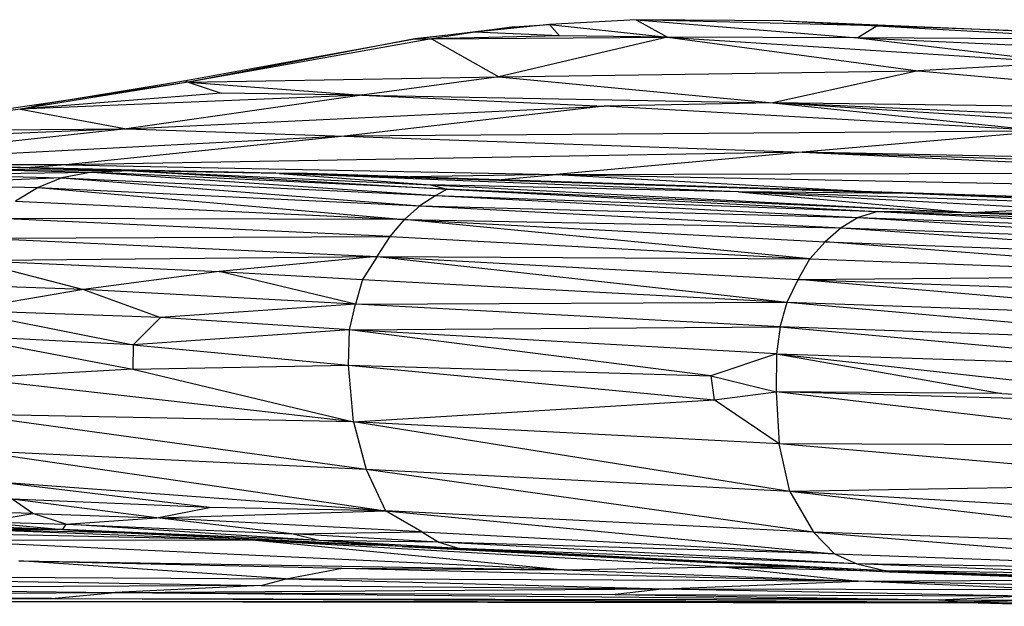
# Paper-space layout '_Derecha' of a CAD drawing. Header units: millimetres. Extents: x -677 to -71, y -2 to 78.
# Tile 2 of 13: x -628 to -595, y 2 to 22. Entities that reach past the tile are written whole.
import ezdxf

# ---------------------------------------------------------------- set-up
doc = ezdxf.new("R2010")
doc.units = ezdxf.units.MM

psp = doc.layouts.new('_Derecha')

# ---------------------------------------------------------------- linework, layer by layer
at = {"color": 7, "linetype": 'Continuous', "lineweight": 25}
for p, q in [((-607.087, 21.909), (-609.985, 21.744)), ((-607.087, 21.909), (-599.661, 21.301)), ((-607.087, 21.909), (-606.038, 21.322)), ((-599.021, 21.701), (-607.087, 21.909)), ((-602.158, 21.875), (-607.087, 21.909)), ((-602.158, 21.875), (-599.021, 21.701)), ((-602.158, 21.875), (-592.707, 21.476)), ((-614.499, 21.27), (-611.175, 21.675)), ((-612.485, 21.497), (-614.499, 21.27)), ((-612.485, 21.497), (-613.932, 21.272)), ((-609.985, 21.744), (-612.485, 21.497)), ((-611.175, 21.675), (-612.485, 21.497)), ((-609.651, 21.364), (-612.485, 21.497)), ((-611.175, 21.675), (-609.985, 21.744)), ((-609.985, 21.744), (-606.038, 21.322)), ((-609.985, 21.744), (-609.651, 21.364)), ((-599.021, 21.701), (-599.661, 21.301)), ((-599.021, 21.701), (-590.86, 21.256)), ((-592.707, 21.476), (-599.021, 21.701)), ((-622.226, 19.86), (-614.499, 21.27)), ((-613.932, 21.272), (-622.085, 19.822)), ((-614.499, 21.27), (-622.085, 19.822)), ((-614.499, 21.27), (-613.932, 21.272)), ((-609.651, 21.364), (-613.932, 21.272)), ((-613.932, 21.272), (-606.038, 21.322)), ((-613.932, 21.272), (-611.687, 19.998)), ((-606.038, 21.322), (-611.687, 19.998)), ((-606.038, 21.322), (-609.651, 21.364)), ((-606.038, 21.322), (-597.65, 20.193)), ((-606.038, 21.322), (-592.614, 20.471)), ((-599.661, 21.301), (-606.038, 21.322)), ((-599.661, 21.301), (-592.614, 20.471)), ((-599.661, 21.301), (-582.727, 20.536)), ((-590.86, 21.256), (-599.661, 21.301)), ((-592.614, 20.471), (-597.65, 20.193)), ((-611.687, 19.998), (-597.65, 20.193)), ((-597.65, 20.193), (-602.509, 19.127)), ((-597.65, 20.193), (-582.521, 18.874)), ((-622.085, 19.822), (-627.691, 18.918)), ((-626.782, 19.12), (-622.226, 19.86)), ((-622.085, 19.822), (-626.782, 19.12)), ((-622.085, 19.822), (-622.226, 19.86)), ((-622.085, 19.822), (-611.687, 19.998)), ((-622.085, 19.822), (-620.974, 19.449)), ((-622.085, 19.822), (-616.264, 19.386)), ((-611.687, 19.998), (-616.264, 19.386)), ((-611.687, 19.998), (-602.509, 19.127)), ((-620.974, 19.449), (-627.691, 18.918)), ((-616.264, 19.386), (-620.974, 19.449)), ((-626.782, 19.12), (-631.925, 18.378)), ((-616.264, 19.386), (-627.691, 18.918)), ((-627.691, 18.918), (-626.782, 19.12)), ((-616.264, 19.386), (-624.147, 18.255)), ((-616.264, 19.386), (-608.153, 19.015)), ((-616.264, 19.386), (-602.509, 19.127)), ((-602.509, 19.127), (-608.153, 19.015)), ((-576.32, 17.43), (-602.509, 19.127)), ((-563.601, 17.395), (-602.509, 19.127)), ((-602.509, 19.127), (-593.334, 18.182)), ((-582.521, 18.874), (-602.509, 19.127)), ((-627.691, 18.918), (-633.253, 18.191)), ((-627.691, 18.918), (-631.925, 18.378)), ((-627.691, 18.918), (-624.147, 18.255)), ((-624.147, 18.255), (-608.153, 19.015)), ((-608.153, 19.015), (-616.851, 18.009)), ((-593.334, 18.182), (-608.153, 19.015)), ((-624.147, 18.255), (-637.137, 17.726)), ((-624.147, 18.255), (-635.178, 17.062)), ((-633.253, 18.191), (-624.147, 18.255)), ((-624.147, 18.255), (-616.851, 18.009)), ((-593.334, 18.182), (-616.851, 18.009)), ((-593.334, 18.182), (-601.527, 17.477)), ((-616.851, 18.009), (-635.178, 17.062)), ((-616.851, 18.009), (-626.178, 17.051)), ((-616.851, 18.009), (-601.527, 17.477)), ((-601.527, 17.477), (-626.178, 17.051)), ((-601.527, 17.477), (-609.768, 16.728)), ((-601.527, 17.477), (-586.864, 16.793)), ((-601.527, 17.477), (-571.04, 16.519)), ((-573.633, 16.91), (-601.527, 17.477)), ((-626.178, 17.051), (-635.178, 17.062)), ((-630.771, 16.727), (-625.311, 16.81)), ((-629.844, 16.922), (-625.311, 16.81)), ((-629.844, 16.922), (-623.973, 16.848)), ((-628.175, 16.971), (-623.973, 16.848)), ((-619.024, 16.764), (-628.175, 16.971)), ((-628.175, 16.971), (-618.091, 16.763)), ((-626.178, 17.051), (-627.495, 16.957)), ((-625.311, 16.81), (-626.312, 16.621)), ((-626.178, 17.051), (-609.768, 16.728)), ((-623.973, 16.848), (-625.311, 16.81)), ((-625.311, 16.81), (-613.795, 16.025)), ((-613.412, 16.243), (-625.311, 16.81)), ((-623.973, 16.848), (-613.412, 16.243)), ((-623.973, 16.848), (-613.971, 16.383)), ((-619.024, 16.764), (-623.973, 16.848)), ((-626.312, 16.621), (-631.738, 16.4)), ((-630.771, 16.727), (-626.312, 16.621)), ((-626.312, 16.621), (-627.108, 16.292)), ((-626.312, 16.621), (-614.324, 15.682)), ((-626.312, 16.621), (-613.795, 16.025)), ((-619.024, 16.764), (-613.971, 16.383)), ((-603.662, 16.15), (-619.024, 16.764)), ((-598.035, 16.096), (-619.024, 16.764)), ((-612.708, 16.586), (-619.024, 16.764)), ((-618.091, 16.763), (-619.024, 16.764)), ((-612.708, 16.586), (-618.091, 16.763)), ((-609.768, 16.728), (-614.645, 16.649)), ((-582.501, 15.608), (-612.708, 16.586)), ((-598.035, 16.096), (-612.708, 16.586)), ((-611.729, 16.554), (-609.768, 16.728)), ((-609.768, 16.728), (-586.864, 16.793)), ((-609.768, 16.728), (-588.59, 16.316)), ((-609.768, 16.728), (-598.928, 16.14)), ((-631.738, 16.4), (-627.108, 16.292)), ((-627.108, 16.292), (-627.865, 15.84)), ((-627.108, 16.292), (-614.845, 15.22)), ((-627.108, 16.292), (-614.324, 15.682)), ((-613.971, 16.383), (-595.866, 15.453)), ((-603.662, 16.15), (-613.971, 16.383)), ((-613.971, 16.383), (-613.412, 16.243)), ((-613.412, 16.243), (-613.795, 16.025)), ((-595.866, 15.453), (-613.412, 16.243)), ((-613.412, 16.243), (-598.995, 15.493)), ((-627.865, 15.84), (-614.845, 15.22)), ((-613.795, 16.025), (-614.324, 15.682)), ((-613.795, 16.025), (-599.659, 15.286)), ((-613.795, 16.025), (-598.995, 15.493)), ((-603.662, 16.15), (-595.866, 15.453)), ((-593.119, 15.578), (-603.662, 16.15)), ((-581.252, 15.39), (-603.662, 16.15)), ((-598.035, 16.096), (-603.662, 16.15)), ((-576.878, 15.415), (-598.035, 16.096)), ((-581.252, 15.39), (-598.035, 16.096)), ((-578.356, 15.478), (-598.035, 16.096)), ((-614.324, 15.682), (-614.845, 15.22)), ((-614.324, 15.682), (-600.225, 14.944)), ((-614.324, 15.682), (-599.659, 15.286)), ((-598.995, 15.493), (-599.659, 15.286)), ((-598.995, 15.493), (-584.289, 14.74)), ((-598.995, 15.493), (-583.646, 14.948)), ((-595.866, 15.453), (-598.995, 15.493)), ((-593.119, 15.578), (-595.866, 15.453)), ((-615.325, 14.653), (-628.398, 15.263)), ((-614.845, 15.22), (-628.398, 15.263)), ((-615.325, 14.653), (-614.845, 15.22)), ((-601.267, 13.903), (-614.845, 15.22)), ((-614.845, 15.22), (-600.759, 14.477)), ((-614.845, 15.22), (-600.225, 14.944)), ((-599.659, 15.286), (-600.225, 14.944)), ((-599.659, 15.286), (-584.817, 14.396)), ((-599.659, 15.286), (-584.289, 14.74)), ((-595.866, 15.453), (-583.646, 14.948)), ((-595.866, 15.453), (-583.287, 15.032)), ((-582.07, 15.254), (-595.866, 15.453)), ((-600.225, 14.944), (-600.759, 14.477)), ((-600.225, 14.944), (-585.342, 13.928)), ((-600.225, 14.944), (-584.817, 14.396)), ((-628.905, 14.599), (-615.325, 14.653)), ((-628.905, 14.599), (-615.758, 13.984)), ((-615.758, 13.984), (-615.325, 14.653)), ((-615.325, 14.653), (-601.267, 13.903)), ((-601.267, 13.903), (-600.759, 14.477)), ((-585.823, 13.348), (-600.759, 14.477)), ((-600.759, 14.477), (-585.342, 13.928)), ((-629.299, 13.851), (-615.758, 13.984)), ((-629.299, 13.851), (-621.048, 13.482)), ((-629.299, 13.851), (-625.59, 12.879)), ((-615.758, 13.984), (-621.048, 13.482)), ((-615.758, 13.984), (-616.244, 13.212)), ((-615.758, 13.984), (-602.026, 12.456)), ((-615.758, 13.984), (-601.663, 13.217)), ((-615.758, 13.984), (-601.267, 13.903)), ((-601.663, 13.217), (-601.267, 13.903)), ((-601.267, 13.903), (-585.823, 13.348)), ((-621.048, 13.482), (-625.59, 12.879)), ((-616.482, 12.389), (-621.048, 13.482)), ((-621.048, 13.482), (-616.244, 13.212)), ((-616.244, 13.212), (-616.482, 12.389)), ((-616.244, 13.212), (-602.026, 12.456)), ((-602.026, 12.456), (-601.663, 13.217)), ((-601.663, 13.217), (-585.823, 13.348)), ((-586.487, 11.912), (-601.663, 13.217)), ((-601.663, 13.217), (-586.172, 12.672)), ((-625.59, 12.879), (-629.718, 12.178)), ((-625.59, 12.879), (-629.523, 13.021)), ((-616.482, 12.389), (-625.59, 12.879)), ((-625.59, 12.879), (-623.008, 11.947)), ((-616.482, 12.389), (-623.008, 11.947)), ((-616.685, 11.534), (-616.482, 12.389)), ((-616.482, 12.389), (-602.026, 12.456)), ((-602.269, 11.633), (-616.482, 12.389)), ((-602.269, 11.633), (-602.026, 12.456)), ((-602.026, 12.456), (-586.761, 11.098)), ((-602.026, 12.456), (-586.487, 11.912)), ((-623.008, 11.947), (-629.718, 12.178)), ((-629.718, 12.178), (-623.928, 11.033)), ((-623.008, 11.947), (-623.928, 11.033)), ((-616.685, 11.534), (-623.008, 11.947)), ((-616.685, 11.534), (-602.269, 11.633)), ((-602.269, 11.633), (-602.388, 10.734)), ((-602.269, 11.633), (-586.91, 10.236)), ((-586.761, 11.098), (-602.269, 11.633)), ((-629.818, 11.331), (-623.933, 10.221)), ((-623.928, 11.033), (-629.818, 11.331)), ((-616.685, 11.534), (-623.928, 11.033)), ((-616.711, 10.351), (-616.685, 11.534)), ((-604.589, 9.999), (-616.685, 11.534)), ((-602.388, 10.734), (-616.685, 11.534)), ((-623.928, 11.033), (-623.933, 10.221)), ((-623.928, 11.033), (-616.711, 10.351)), ((-602.388, 10.734), (-604.589, 9.999)), ((-602.388, 10.734), (-602.402, 9.457)), ((-602.388, 10.734), (-586.91, 10.236)), ((-602.388, 10.734), (-587.127, 9.033)), ((-602.388, 10.734), (-594.85, 9.398)), ((-623.933, 10.221), (-629.426, 9.908)), ((-623.933, 10.221), (-616.711, 10.351)), ((-623.933, 10.221), (-616.545, 8.452)), ((-616.545, 8.452), (-616.711, 10.351)), ((-616.711, 10.351), (-604.47, 9.186)), ((-616.711, 10.351), (-604.589, 9.999)), ((-616.545, 8.452), (-629.426, 9.908)), ((-604.589, 9.999), (-602.402, 9.457)), ((-604.589, 9.999), (-604.47, 9.186)), ((-604.47, 9.186), (-602.402, 9.457)), ((-586.902, 7.657), (-602.402, 9.457)), ((-587.127, 9.033), (-602.402, 9.457)), ((-602.402, 9.457), (-602.301, 7.716)), ((-594.85, 9.398), (-602.402, 9.457)), ((-594.85, 9.398), (-587.127, 9.033)), ((-616.545, 8.452), (-604.47, 9.186)), ((-602.301, 7.716), (-604.47, 9.186)), ((-616.545, 8.452), (-629.604, 8.709)), ((-616.128, 6.863), (-629.604, 8.709)), ((-601.941, 6.127), (-616.545, 8.452)), ((-602.301, 7.716), (-616.545, 8.452)), ((-616.545, 8.452), (-616.128, 6.863)), ((-586.902, 7.657), (-602.301, 7.716)), ((-586.673, 6.369), (-602.301, 7.716)), ((-601.941, 6.127), (-602.301, 7.716)), ((-616.128, 6.863), (-629.226, 7.487)), ((-629.226, 7.487), (-615.472, 5.48)), ((-601.148, 4.768), (-616.128, 6.863)), ((-601.941, 6.127), (-616.128, 6.863)), ((-616.128, 6.863), (-615.472, 5.48)), ((-615.472, 5.48), (-628.468, 6.441)), ((-621.367, 5.593), (-628.468, 6.441)), ((-586.673, 6.369), (-601.941, 6.127)), ((-586.21, 5.215), (-601.941, 6.127)), ((-585.615, 4.226), (-601.941, 6.127)), ((-601.941, 6.127), (-601.148, 4.768)), ((-621.367, 5.593), (-627.972, 5.864)), ((-623.127, 5.242), (-627.972, 5.864)), ((-627.277, 5.387), (-627.972, 5.864)), ((-627.277, 5.387), (-630.747, 5.482)), ((-628.994, 5.108), (-627.277, 5.387)), ((-627.277, 5.387), (-623.127, 5.242)), ((-626.183, 5.031), (-627.277, 5.387)), ((-623.127, 5.242), (-621.367, 5.593)), ((-623.127, 5.242), (-615.472, 5.48)), ((-615.472, 5.48), (-621.367, 5.593)), ((-601.148, 4.768), (-615.472, 5.48)), ((-615.472, 5.48), (-600.444, 4.044)), ((-614.261, 4.775), (-615.472, 5.48)), ((-633.748, 5.175), (-626.293, 4.848)), ((-626.293, 4.848), (-633.454, 4.954)), ((-628.994, 5.108), (-626.293, 4.848)), ((-628.994, 5.108), (-626.183, 5.031)), ((-626.183, 5.031), (-626.293, 4.848)), ((-626.183, 5.031), (-623.127, 5.242)), ((-626.183, 5.031), (-618.609, 4.705)), ((-617.706, 4.48), (-626.183, 5.031)), ((-614.261, 4.775), (-623.127, 5.242)), ((-618.609, 4.705), (-623.127, 5.242)), ((-619.827, 4.493), (-630.503, 4.729)), ((-626.293, 4.848), (-628.446, 4.836)), ((-624.462, 4.736), (-628.446, 4.836)), ((-628.446, 4.836), (-619.827, 4.493)), ((-614.917, 4.289), (-626.293, 4.848)), ((-617.706, 4.48), (-626.293, 4.848)), ((-626.293, 4.848), (-624.462, 4.736)), ((-614.917, 4.289), (-624.462, 4.736)), ((-618.609, 4.705), (-614.261, 4.775)), ((-613.689, 4.429), (-618.609, 4.705)), ((-617.706, 4.48), (-618.609, 4.705)), ((-614.261, 4.775), (-600.444, 4.044)), ((-614.261, 4.775), (-613.689, 4.429)), ((-601.148, 4.768), (-585.398, 3.48)), ((-585.615, 4.226), (-601.148, 4.768)), ((-601.148, 4.768), (-600.444, 4.044)), ((-619.827, 4.493), (-630.713, 4.483)), ((-609.491, 3.508), (-630.713, 4.483)), ((-619.827, 4.493), (-604.18, 3.603)), ((-619.827, 4.493), (-609.491, 3.508)), ((-619.827, 4.493), (-619.099, 4.485)), ((-619.827, 4.493), (-618.169, 4.441)), ((-619.827, 4.493), (-615.845, 4.333)), ((-613.689, 4.429), (-617.706, 4.48)), ((-613.004, 4.217), (-617.706, 4.48)), ((-614.917, 4.289), (-617.706, 4.48)), ((-598.715, 3.475), (-614.917, 4.289)), ((-613.004, 4.217), (-614.917, 4.289)), ((-614.917, 4.289), (-598.624, 3.44)), ((-600.444, 4.044), (-613.689, 4.429)), ((-599.701, 3.702), (-613.689, 4.429)), ((-613.689, 4.429), (-613.004, 4.217)), ((-599.701, 3.702), (-613.004, 4.217)), ((-598.715, 3.475), (-613.004, 4.217)), ((-600.444, 4.044), (-585.398, 3.48)), ((-600.444, 4.044), (-599.701, 3.702)), ((-627.754, 3.803), (-609.491, 3.508)), ((-627.754, 3.803), (-616.923, 3.555)), ((-618.797, 3.207), (-627.754, 3.803)), ((-590.323, 3.343), (-599.701, 3.702)), ((-585.398, 3.48), (-599.701, 3.702)), ((-599.701, 3.702), (-598.715, 3.475)), ((-641.395, 3.339), (-618.797, 3.207)), ((-641.395, 3.339), (-619.642, 2.978)), ((-618.797, 3.207), (-616.923, 3.555)), ((-616.923, 3.555), (-609.491, 3.508)), ((-616.923, 3.555), (-599.654, 3.129)), ((-609.491, 3.508), (-604.18, 3.603)), ((-609.491, 3.508), (-599.654, 3.129)), ((-604.18, 3.603), (-601.802, 3.606)), ((-604.18, 3.603), (-599.654, 3.129)), ((-604.18, 3.603), (-599.182, 3.469)), ((-598.715, 3.475), (-584.101, 2.911)), ((-583.277, 2.943), (-598.715, 3.475)), ((-590.323, 3.343), (-598.715, 3.475)), ((-598.715, 3.475), (-598.624, 3.44)), ((-598.624, 3.44), (-584.101, 2.911)), ((-619.642, 2.978), (-637.86, 2.883)), ((-619.642, 2.978), (-624.53, 2.744)), ((-619.642, 2.978), (-618.797, 3.207)), ((-619.642, 2.978), (-606.124, 2.872)), ((-599.654, 3.129), (-618.797, 3.207)), ((-618.797, 3.207), (-606.124, 2.872)), ((-606.124, 2.872), (-599.654, 3.129)), ((-599.654, 3.129), (-591.145, 3.167)), ((-590.263, 2.924), (-599.654, 3.129)), ((-593.339, 2.845), (-599.654, 3.129)), ((-648.422, 2.616), (-624.53, 2.744)), ((-637.86, 2.883), (-624.53, 2.744)), ((-626.654, 2.543), (-624.53, 2.744)), ((-624.53, 2.744), (-606.124, 2.872)), ((-624.53, 2.744), (-607.786, 2.673)), ((-624.53, 2.744), (-596.96, 2.503)), ((-606.124, 2.872), (-607.786, 2.673)), ((-607.786, 2.673), (-594.086, 2.63)), ((-607.786, 2.673), (-596.96, 2.503)), ((-606.124, 2.872), (-593.339, 2.845)), ((-606.124, 2.872), (-594.086, 2.63)), ((-626.654, 2.543), (-665.994, 2.472)), ((-650.24, 2.479), (-626.654, 2.543)), ((-650.24, 2.479), (-596.331, 2.428)), ((-650.24, 2.479), (-595.642, 2.395)), ((-648.422, 2.616), (-626.654, 2.543)), ((-626.654, 2.543), (-596.96, 2.503)), ((-626.654, 2.543), (-596.331, 2.428)), ((-596.96, 2.503), (-594.086, 2.63)), ((-596.96, 2.503), (-592.207, 2.484)), ((-596.96, 2.503), (-594.101, 2.474)), ((-596.331, 2.428), (-596.96, 2.503)), ((-596.331, 2.428), (-594.101, 2.474)), ((-592.444, 2.346), (-596.331, 2.428)), ((-593.855, 2.372), (-596.331, 2.428)), ((-595.642, 2.395), (-596.331, 2.428)), ((-595.642, 2.395), (-593.855, 2.372)), ((-592.256, 2.283), (-595.642, 2.395)), ((-595.642, 2.395), (-592.991, 2.325))]:
    psp.add_line(p, q, dxfattribs=at)

doc.saveas('drawing.dxf')
